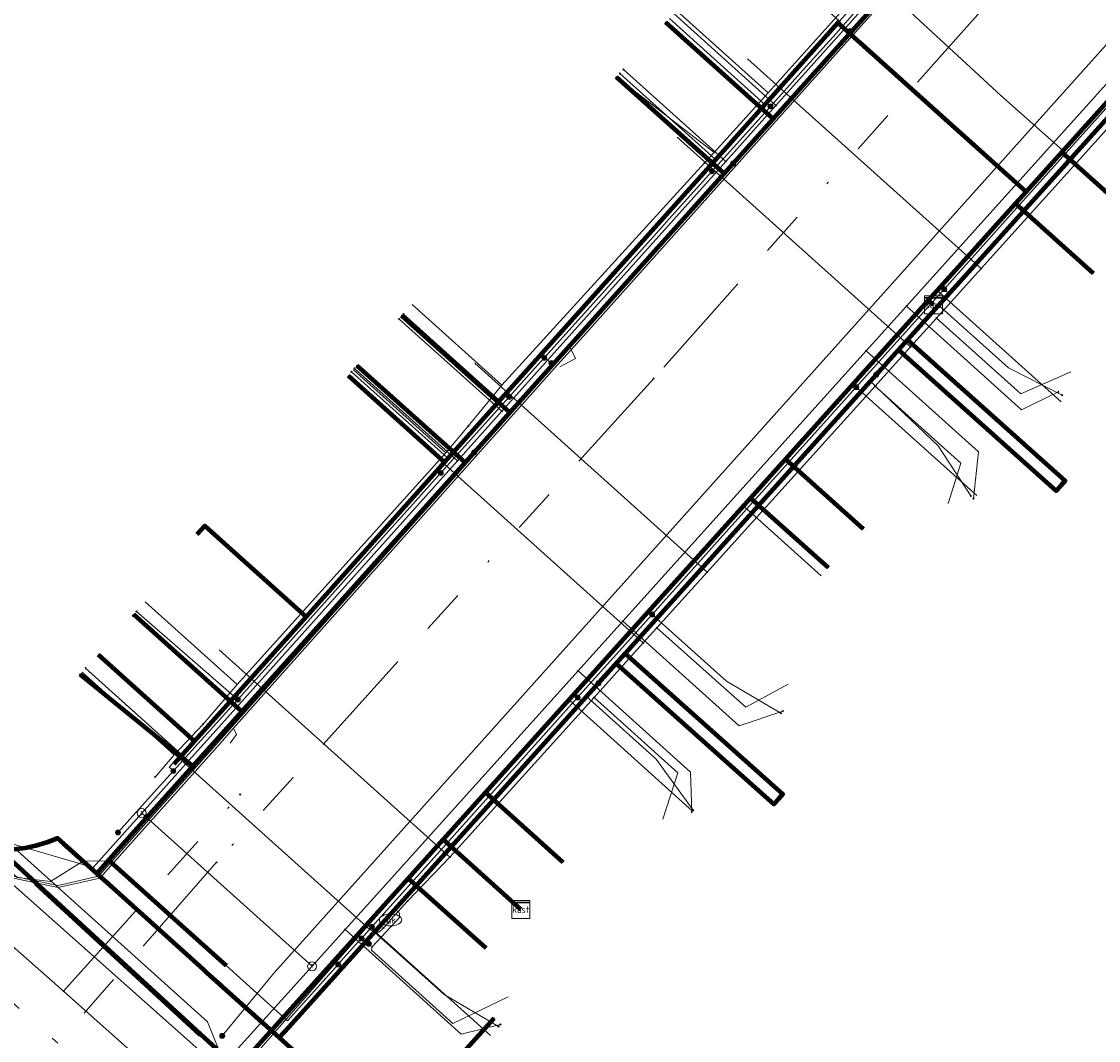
# Model space of a CAD drawing. Header units: metres. Extents: x 98902 to 136161, y 449037 to 499677.
# Tile 75 of 200: x 113309 to 113358, y 483349 to 483395. Entities that reach past the tile are written whole.
import ezdxf
from ezdxf.enums import TextEntityAlignment as Align
from ezdxf.lldxf.tags import DXFTag

# ---------------------------------------------------------------- set-up
doc = ezdxf.new("R2010")
doc.units = ezdxf.units.M
doc.linetypes.add('RI-OVERIG', pattern=[17, 5, -2, 2, -2, 0, -2, 2, -2])
for name, color, linetype, lineweight in [('B-WE-KL-DATA-G', 90, 'KL-DATA-N', 18), ('B-WE-KL-DATA_HULPSTUK-S', 90, 'Continuous', 25), ('B-WE-KL-DATA_KABELBED-G', 90, 'Continuous', 100), ('B-WE-KL-DATA_MANTELBUIS-G', 90, 'Continuous', 100), ('B-WE-KL-ET_LS-G', 190, 'KL-LS-N', 18), ('B-WE-KL-ET_LS_HULPSTUK-S', 190, 'Continuous', 25), ('B-WE-KL-ET_LS_MANTELBUIS-G', 190, 'Continuous', 100), ('B-WE-KL-ET_MS-G', 130, 'KL-MS-N', 18), ('B-WE-KL-ET_MS_HULPSTUK-S', 130, 'Continuous', 25), ('B-WE-KL-GAS_LD-G', 50, 'KL-GAS-LD-N', 18), ('B-WE-KL-GAS_LD_HULPSTUK-S', 50, 'Continuous', 25), ('B-WE-KL-WATER-G', 170, 'KL-WATER-N', 18), ('B-WE-KL-WATER-S', 170, 'Continuous', 25), ('B-WE-KL-WATER_HULPSTUK-S', 170, 'Continuous', 25), ('B-WE-RI-VRIJVERVAL-G', 210, 'RI-OVERIG', 18), ('B-WE-RI-VRIJVERVAL_HULPSTUK-S', 210, 'Continuous', 25)]:
    doc.layers.add(name, color=color, linetype=linetype, lineweight=lineweight)
doc.styles.add('NLCS-ISO', font='NLCS-ISO.ttf')
doc.styles.get("Standard").update_dxf_attribs({"font": 'arial.ttf'})
tags = doc.linetypes.add('KL-DATA-N', pattern='A,4,-1,[101,NLCS.SHX,S=0.5,R=0,X=0,Y=0],-1,4,-1,["D",Standard,S=1,R=0,X=-0.25,Y=-0.5],-1.5', length=12.5).pattern_tags.tags
tags[18] = DXFTag(74, 10)
tags = doc.linetypes.add('KL-GAS-LD-N', pattern='A,4,-1,[69,NLCS.SHX,S=0.5,R=0,X=0,Y=0],-1,4,-1,["L",Standard,S=1,R=0,X=0.25,Y=-0.5],-2', length=13).pattern_tags.tags
tags[18] = DXFTag(74, 10)
tags = doc.linetypes.add('KL-LS-N', pattern='A,4,-1,[103,NLCS.SHX,S=0.75,R=0,X=0,Y=0],-1,4,-1,["L",Standard,S=1,R=0,X=0,Y=-0.5],-2', length=13).pattern_tags.tags
tags[18] = DXFTag(74, 10)
tags = doc.linetypes.add('KL-MS-N', pattern='A,4,-1,[103,NLCS.SHX,S=0.75,R=0,X=0,Y=0],-1,4,-1,["M",Standard,S=1,R=0,X=0,Y=-0.5],-2', length=13).pattern_tags.tags
tags[18] = DXFTag(74, 10)
doc.linetypes.add('KL-WATER-N', pattern='A,7,-0.5,[168,NLCS.SHX,S=0.75,R=0,X=0.75,Y=0],-2', length=9.5)

# ---------------------------------------------------------------- blocks, each defined once
blk = doc.blocks.new('SKL-WTB_HULP_KAST-SO')
at = {"color": 0, "linetype": 'ByBlock', "lineweight": 18}
for points in [[(-2, 2), (2, 2), (2, 1.68), (-2, 1.68)], [(-2, 1.52), (2, 1.52), (2, -2), (-2, -2)]]:
    blk.add_lwpolyline(points, close=True, dxfattribs=at)
at = {"color": 0, "linetype": 'ByBlock', "lineweight": 18, "style": 'NLCS-ISO'}
blk.add_text('kast', height=1.5, dxfattribs=at).set_placement((0, 0), align=Align.MIDDLE_CENTER)
at = {"color": 0, "linetype": 'ByBlock', "lineweight": 18, "style": 'NLCS-ISO', "flags": 1}
for tag, p in [('TYPE', (2.5, 0)), ('OMSCHRIJVING', (2.5, -3)), ('LABEL', (2.5, -1.5))]:
    blk.add_attdef(tag, p, '', height=1, dxfattribs=at)
blk = doc.blocks.new('SKL-WTB_HULP_OVERIG-SO')
at = {"color": 0, "linetype": 'ByBlock', "lineweight": 18}
for points in [[(-0.14, 0.14), (0.14, -0.14)], [(0.14, 0.14), (-0.14, -0.14)]]:
    blk.add_lwpolyline(points, dxfattribs=at)
at = {"color": 0, "linetype": 'ByBlock', "lineweight": 18, "style": 'NLCS-ISO', "flags": 1}
for tag, p in [('TYPE', (1.5, 0)), ('OMSCHRIJVING', (1.5, -3)), ('LABEL', (1.5, -1.5))]:
    blk.add_attdef(tag, p, '', height=1, dxfattribs=at)
blk = doc.blocks.new('SKL-WATER_BRANDKRAAN_BRANDPUT-SO')
at = {"color": 0, "linetype": 'ByBlock', "lineweight": 18}
blk.add_ellipse((0, 0), major_axis=(2.5, 0), ratio=0.54, dxfattribs=at)
at = {"color": 0, "linetype": 'ByBlock', "lineweight": 18, "style": 'NLCS-ISO'}
blk.add_text('bk', height=1.5, dxfattribs=at).set_placement((0.16, 0), align=Align.MIDDLE_CENTER)
blk = doc.blocks.new('SKL-WTB_HULP_T STUK-SO')
at = {"color": 0, "linetype": 'ByBlock', "lineweight": 18}
blk.add_circle((0, 0), 1, dxfattribs=at)
at = {"color": 0, "linetype": 'ByBlock', "lineweight": -2, "style": 'NLCS-ISO'}
blk.add_text('T', height=1, dxfattribs=at).set_placement((0, 0), align=Align.MIDDLE_CENTER)
at = {"color": 0, "linetype": 'ByBlock', "lineweight": 18, "style": 'NLCS-ISO', "flags": 1}
for tag, p in [('TYPE', (1.5, 0)), ('OMSCHRIJVING', (1.5, -3)), ('LABEL', (1.5, -1.5))]:
    blk.add_attdef(tag, p, '', height=1, dxfattribs=at)
blk = doc.blocks.new('SKL-WTB_HULP_MOF-SO')
at = {"linetype": 'ByBlock', "lineweight": 18}
h = blk.add_hatch(color=0, dxfattribs=at)
h.dxf.hatch_style = 1
h.paths.add_polyline_path([(-0.5625, 0, 1), (0.5625, 0, 1)])
at = {"color": 0, "linetype": 'ByBlock', "lineweight": 18}
blk.add_circle((0, 0), 0.5625, dxfattribs=at)
at = {"color": 0, "linetype": 'ByBlock', "lineweight": 18, "style": 'NLCS-ISO', "flags": 1}
for tag, p in [('TYPE', (1.5, 0)), ('OMSCHRIJVING', (1.5, -3)), ('LABEL', (1.5, -1.5))]:
    blk.add_attdef(tag, p, '', height=1, dxfattribs=at)
blk = doc.blocks.new('SRI-HULP_OVERIG-SO')
at = {"color": 0, "linetype": 'ByBlock', "lineweight": 18}
for points in [[(-0.14, 0.14), (0.14, -0.14)], [(0.14, 0.14), (-0.14, -0.14)]]:
    blk.add_lwpolyline(points, dxfattribs=at)
at = {"color": 0, "linetype": 'ByBlock', "lineweight": 18, "style": 'NLCS-ISO', "flags": 1}
for tag, p in [('TYPE', (1.5, 0)), ('OMSCHRIJVING', (1.5, -3)), ('LABEL', (1.5, -1.5))]:
    blk.add_attdef(tag, p, '', height=1, dxfattribs=at)

msp = doc.modelspace()

# ---------------------------------------------------------------- linework, layer by layer
at = {"layer": 'B-WE-KL-DATA-G', "flags": 128}
for points in [[(113020.495, 483574.058), (113023.083, 483572.491), (113039.202, 483562.734), (113045.091, 483559.169), (113054.615, 483553.405), (113055.01, 483553.148), (113070.018, 483543.394), (113077.984, 483538.825), (113089.595, 483531.338), (113092.654, 483529.164), (113094.258, 483527.907), (113094.78, 483527.218), (113096.462, 483524.994), (113097.153, 483523.313), (113097.398, 483522.191), (113112.432, 483512.894), (113112.818, 483512.852), (113113.352, 483512.919), (113114.12, 483513.319), (113117.489, 483518.93), (113119.629, 483522.32), (113126.397, 483515.679), (113131.669, 483511.573), (113132.376, 483510.945), (113135.74, 483507.956), (113145.08, 483499.615), (113148.286, 483496.751), (113163.067, 483483.73), (113165.323, 483486.208), (113183.685, 483469.279), (113211.018, 483444.714), (113220.892, 483435.995), (113257.706, 483403.094), (113269.338, 483392.676), (113280.69, 483382.342), (113306.494, 483359.722), (113319.051, 483348.187), (113319.562, 483347.731), (113333.722, 483335.082), (113333.523, 483334.858)], [(113365.351, 483306.888), (113354.546, 483316.602), (113340.522, 483329.121), (113325.5, 483342.572), (113319.846, 483347.649), (113319.476, 483348.365), (113324.909, 483354.583), (113329.75, 483360.037), (113333.938, 483364.662), (113341.762, 483373.349), (113342.482, 483374.279), (113343.169, 483374.988), (113350.388, 483383.05), (113353.134, 483386.034), (113353.888, 483386.959), (113356.027, 483389.313), (113353.254, 483391.788), (113348.811, 483395.883), (113347.467, 483397.056), (113351.752, 483402.075), (113353.592, 483403.9), (113355.273, 483405.804), (113363.642, 483415.148), (113367.977, 483419.742), (113371.669, 483424.087), (113385.674, 483439.785), (113386.978, 483441.432), (113387.242, 483442.21), (113387.507, 483442.987), (113387.195, 483443.582)], [(113350.231, 483382.399), (113350.003, 483382.594), (113353.912, 483386.939), (113354.381, 483387.461), (113355.985, 483389.244), (113367.292, 483401.813), (113367.76, 483402.333), (113377.519, 483413.181), (113382.414, 483418.588), (113383.692, 483419.999), (113392.168, 483429.36), (113393.376, 483430.694), (113397.119, 483434.828), (113400.326, 483438.184), (113404.258, 483437.979), (113404.266, 483438.262)], [(113365.05, 483425.79), (113365.311, 483426.087), (113369.995, 483421.891), (113361.207, 483412.075), (113358.608, 483409.172), (113352.328, 483402.156), (113346.023, 483395.113), (113345.953, 483395.035), (113354.381, 483387.461), (113353.912, 483386.939), (113350.003, 483382.594), (113350.231, 483382.399)], [(113356.547, 483416.929), (113356.212, 483416.556), (113361.207, 483412.075), (113358.608, 483409.172), (113352.328, 483402.156), (113346.023, 483395.113), (113345.953, 483395.035), (113354.381, 483387.461), (113353.912, 483386.939), (113350.003, 483382.594), (113350.231, 483382.399)], [(113352.971, 483412.477), (113353.842, 483413.448), (113358.608, 483409.172), (113352.328, 483402.156), (113346.023, 483395.113), (113345.953, 483395.035), (113354.381, 483387.461), (113353.912, 483386.939), (113350.003, 483382.594), (113350.231, 483382.399)], [(113350.231, 483382.399), (113350.003, 483382.594), (113353.912, 483386.939), (113354.381, 483387.461), (113355.985, 483389.244), (113367.292, 483401.813), (113367.76, 483402.333), (113377.519, 483413.181), (113381.015, 483410.045)], [(113350.231, 483382.399), (113350.003, 483382.594), (113353.912, 483386.939), (113354.381, 483387.461), (113345.953, 483395.035), (113346.023, 483395.113), (113352.328, 483402.156), (113347.99, 483406.047)], [(113350.231, 483382.399), (113350.003, 483382.594), (113353.912, 483386.939), (113354.381, 483387.461), (113355.985, 483389.244), (113367.292, 483401.813), (113367.76, 483402.333), (113371.253, 483399.2)], [(113350.231, 483382.399), (113350.003, 483382.594), (113353.912, 483386.939), (113354.381, 483387.461), (113355.985, 483389.244), (113367.292, 483401.813), (113370.788, 483398.677)], [(113341.183, 483398.778), (113341.52, 483399.154), (113346.023, 483395.113), (113345.953, 483395.035), (113354.381, 483387.461), (113353.912, 483386.939), (113350.003, 483382.594), (113350.231, 483382.399)], [(113347.467, 483397.056), (113348.811, 483395.883), (113353.254, 483391.788), (113356.027, 483389.313)], [(113342.83, 483391.908), (113346.457, 483395.942)], [(113338.727, 483395.597), (113342.83, 483391.908)], [(113350.231, 483382.399), (113350.003, 483382.594), (113353.912, 483386.939), (113354.381, 483387.461), (113345.953, 483395.035), (113340.329, 483388.753), (113330.733, 483378.033), (113328.332, 483375.351), (113322.127, 483368.419), (113317.135, 483362.843), (113312.807, 483366.726)], [(113317.25, 483372.117), (113317.587, 483372.493), (113322.127, 483368.419), (113328.332, 483375.351), (113330.733, 483378.033), (113340.329, 483388.753), (113345.953, 483395.035), (113354.381, 483387.461), (113353.912, 483386.939), (113350.003, 483382.594), (113350.231, 483382.399)], [(113350.231, 483382.399), (113350.003, 483382.594), (113353.912, 483386.939), (113354.381, 483387.461), (113345.953, 483395.035), (113340.329, 483388.753), (113330.733, 483378.033), (113328.332, 483375.351), (113324.008, 483379.229)], [(113350.231, 483382.399), (113350.003, 483382.594), (113353.912, 483386.939), (113354.381, 483387.461), (113345.953, 483395.035), (113340.329, 483388.753), (113330.733, 483378.033), (113326.418, 483381.904)], [(113350.231, 483382.399), (113350.003, 483382.594), (113353.912, 483386.939), (113354.381, 483387.461), (113345.953, 483395.035), (113340.329, 483388.753), (113336.033, 483392.607)], [(113356.027, 483389.313), (113359.353, 483392.974)], [(113336.036, 483392.604), (113340.403, 483389.224)], [(113340.403, 483389.224), (113342.83, 483391.908)], [(113339.982, 483388.762), (113340.403, 483389.224)], [(113350.231, 483382.399), (113350.003, 483382.594), (113353.912, 483386.939), (113354.381, 483387.461), (113355.985, 483389.244), (113359.48, 483386.109)], [(113353.888, 483386.959), (113356.027, 483389.313)], [(113330.901, 483378.803), (113339.982, 483388.762)], [(113350.231, 483382.399), (113350.003, 483382.594), (113353.912, 483386.939), (113357.403, 483383.807)], [(113353.134, 483386.034), (113353.888, 483386.959)], [(113350.388, 483383.05), (113353.134, 483386.034)], [(113346.624, 483378.847), (113350.388, 483383.05)], [(113350.388, 483383.05), (113355.949, 483378.05)], [(113350.231, 483382.399), (113350.003, 483382.594), (113343.606, 483375.484), (113342.034, 483373.737), (113330.159, 483360.535), (113328.261, 483358.426), (113326.698, 483356.688), (113319.051, 483348.187), (113319.562, 483347.731), (113333.722, 483335.082), (113333.523, 483334.858)], [(113330.187, 483353.558), (113326.698, 483356.688), (113328.261, 483358.426), (113330.159, 483360.535), (113342.034, 483373.737), (113343.606, 483375.484), (113350.003, 483382.594), (113350.231, 483382.399)], [(113326.881, 483382.418), (113330.901, 483378.803)], [(113350.231, 483382.399), (113350.003, 483382.594), (113343.606, 483375.484), (113342.034, 483373.737), (113330.159, 483360.535), (113333.648, 483357.405)], [(113350.231, 483382.399), (113350.003, 483382.594), (113343.606, 483375.484), (113342.034, 483373.737), (113345.525, 483370.605)], [(113350.231, 483382.399), (113350.003, 483382.594), (113343.606, 483375.484), (113347.1, 483372.349)], [(113324.25, 483379.491), (113328.389, 483375.771)], [(113329.393, 483376.955), (113330.901, 483378.803)], [(113342.482, 483374.279), (113346.624, 483378.847)], [(113346.624, 483378.847), (113352.175, 483373.855)], [(113328.389, 483375.771), (113329.393, 483376.955)], [(113319.038, 483365.381), (113328.389, 483375.771)], [(113341.762, 483373.349), (113342.482, 483374.279)], [(113333.938, 483364.662), (113341.762, 483373.349)], [(113341.762, 483373.349), (113345.205, 483370.25)], [(113314.923, 483369.08), (113319.038, 483365.381)], [(113312.095, 483365.934), (113316.219, 483362.227)], [(113317.51, 483363.602), (113319.038, 483365.381)], [(113329.75, 483360.037), (113333.938, 483364.662)], [(113333.938, 483364.662), (113339.445, 483359.707)], [(113316.219, 483362.227), (113317.51, 483363.602)], [(113315.359, 483361.232), (113316.219, 483362.227)], [(113324.909, 483354.583), (113329.75, 483360.037)], [(113324.909, 483354.583), (113319.476, 483348.365), (113319.846, 483347.649), (113325.5, 483342.572), (113340.522, 483329.121), (113354.546, 483316.602), (113365.351, 483306.888), (113366.401, 483306.84), (113372.869, 483314.186)], [(113324.909, 483354.583), (113330.394, 483349.647)]]:
    msp.add_lwpolyline(points, dxfattribs=at)
at = {"layer": 'B-WE-KL-DATA_KABELBED-G', "flags": 128}
for points in [[(113397.164, 483435.476), (113392.537, 483430.334), (113386.47, 483422.655), (113385.52, 483421.453), (113385.519, 483421.451), (113384.775, 483420.51), (113375.836, 483410.575), (113374.362, 483408.937), (113372.958, 483407.376), (113372.941, 483407.357), (113367.261, 483401.044), (113361.704, 483394.868), (113360.136, 483393.125), (113360.101, 483393.086), (113349.07, 483380.825), (113347.765, 483379.376), (113347.662, 483379.26), (113336.421, 483366.768), (113335.248, 483365.464), (113335.224, 483365.436), (113321.337, 483350.002), (113320.928, 483349.549)], [(113312.749, 483356.909), (113313.67, 483357.936), (113317.054, 483361.714), (113319.254, 483364.171), (113329.257, 483375.338), (113329.655, 483375.783), (113331.255, 483377.569), (113340.861, 483388.293), (113341.257, 483388.735), (113343.056, 483390.744), (113352.863, 483401.693), (113353.258, 483402.134), (113355.058, 483404.144), (113365.062, 483415.313), (113365.46, 483415.757), (113367.459, 483417.988), (113370.554, 483421.444)], [(113319.051, 483348.187), (113306.494, 483359.722), (113280.69, 483382.342), (113269.338, 483392.676), (113257.706, 483403.094)], [(113355.985, 483389.244), (113367.292, 483401.813)], [(113341.257, 483388.735), (113343.056, 483390.744), (113338.243, 483395.058)], [(113345.953, 483395.035), (113340.329, 483388.753)], [(113346.023, 483395.113), (113345.953, 483395.035)], [(113354.381, 483387.461), (113345.953, 483395.035)], [(113336.033, 483392.607), (113340.329, 483388.753)], [(113341.257, 483388.735), (113340.861, 483388.293), (113336.036, 483392.604)], [(113354.381, 483387.461), (113355.985, 483389.244)], [(113359.48, 483386.109), (113355.985, 483389.244)], [(113340.329, 483388.753), (113330.733, 483378.033)], [(113353.912, 483386.939), (113354.381, 483387.461)], [(113350.003, 483382.594), (113353.912, 483386.939)], [(113357.403, 483383.807), (113353.912, 483386.939)], [(113343.606, 483375.484), (113350.003, 483382.594)], [(113350.003, 483382.594), (113350.231, 483382.399)], [(113326.418, 483381.904), (113330.733, 483378.033)], [(113329.655, 483375.783), (113331.255, 483377.569), (113326.418, 483381.904)], [(113347.662, 483379.26), (113347.765, 483379.376), (113349.069, 483380.826), (113349.07, 483380.825), (113356.134, 483374.517), (113355.934, 483374.293)], [(113347.662, 483379.26), (113348.669, 483380.378), (113355.735, 483374.069), (113355.934, 483374.293)], [(113329.655, 483375.783), (113329.257, 483375.338), (113324.413, 483379.672)], [(113324.008, 483379.229), (113328.332, 483375.351)], [(113330.733, 483378.033), (113328.332, 483375.351)], [(113328.332, 483375.351), (113322.127, 483368.419)], [(113342.034, 483373.737), (113343.606, 483375.484)], [(113347.1, 483372.349), (113343.606, 483375.484)], [(113330.159, 483360.535), (113342.034, 483373.737)], [(113345.525, 483370.605), (113342.034, 483373.737)], [(113317.25, 483372.117), (113317.587, 483372.493), (113322.127, 483368.419)], [(113317.054, 483361.714), (113319.254, 483364.171), (113314.411, 483368.511)], [(113322.127, 483368.419), (113317.135, 483362.843)], [(113312.807, 483366.726), (113317.135, 483362.843)], [(113335.224, 483365.436), (113335.248, 483365.464), (113336.42, 483366.769), (113336.421, 483366.768), (113343.486, 483360.463), (113343.286, 483360.239)], [(113335.224, 483365.436), (113336.022, 483366.32), (113343.087, 483360.015), (113343.286, 483360.239)], [(113317.054, 483361.714), (113312.005, 483365.833)], [(113317.135, 483362.843), (113316.208, 483361.808)], [(113312.749, 483356.909), (113310.991, 483358.488), (113310.97, 483358.479), (113310.506, 483358.292), (113310.027, 483358.145), (113309.537, 483358.04), (113309.04, 483357.979), (113308.54, 483357.96), (113308.04, 483357.985), (113307.544, 483358.053), (113307.056, 483358.164), (113306.579, 483358.317), (113306.117, 483358.51), (113305.674, 483358.743), (113305.252, 483359.013), (113303.296, 483360.77)], [(113328.261, 483358.426), (113330.159, 483360.535)], [(113333.648, 483357.405), (113330.159, 483360.535)], [(113311.246, 483358.26), (113313.749, 483356.011), (113317.525, 483352.606), (113317.67, 483352.475), (113320.166, 483350.233)], [(113326.698, 483356.688), (113328.261, 483358.426)], [(113331.746, 483355.291), (113328.261, 483358.426)], [(113312.749, 483356.909), (113313.749, 483356.011), (113317.525, 483352.606), (113317.67, 483352.475), (113320.928, 483349.549)], [(113313.104, 483356.589), (113313.749, 483356.011), (113317.525, 483352.606), (113317.67, 483352.475), (113318.304, 483351.905)], [(113319.051, 483348.187), (113326.698, 483356.688)], [(113330.187, 483353.558), (113326.698, 483356.688)], [(113330.544, 483350.411), (113328.35, 483347.973), (113324.857, 483344.091), (113324.178, 483344.703), (113324.845, 483345.447)], [(113320.928, 483349.549), (113321.539, 483349.002), (113321.372, 483348.634), (113321.239, 483348.252), (113321.14, 483347.861), (113321.076, 483347.462), (113321.048, 483347.058), (113321.055, 483346.654), (113321.098, 483346.253), (113321.177, 483345.856), (113321.29, 483345.468), (113321.438, 483345.092), (113321.618, 483344.73), (113321.829, 483344.386), (113321.931, 483344.301), (113328.431, 483338.4), (113338.022, 483329.824), (113361.422, 483308.915), (113362.433, 483308.13), (113364.619, 483306.43), (113364.62, 483306.43)]]:
    msp.add_lwpolyline(points, dxfattribs=at)
at = {"layer": 'B-WE-KL-DATA_MANTELBUIS-G', "flags": 128}
for points in [[(113346.883, 483394.199), (113352.089, 483389.52)], [(113311.246, 483358.26), (113313.749, 483356.011), (113317.525, 483352.606), (113317.67, 483352.475), (113320.166, 483350.233)], [(113310.027, 483356.462), (113317.378, 483349.68)], [(113313.104, 483356.589), (113313.749, 483356.011), (113317.525, 483352.606), (113317.67, 483352.475), (113318.304, 483351.905)], [(113313.104, 483356.589), (113313.749, 483356.011), (113317.525, 483352.606), (113317.67, 483352.475), (113318.304, 483351.905)]]:
    msp.add_lwpolyline(points, dxfattribs=at)
at = {"layer": 'B-WE-KL-ET_LS-G', "flags": 128}
for points in [[(113304.456, 483362.951), (113303.144, 483361.495), (113308.354, 483356.826), (113311.018, 483356.273), (113312.892, 483356.701), (113318.279, 483362.741), (113318.881, 483363.417), (113333.412, 483379.718), (113334.401, 483380.827), (113350.178, 483398.484), (113351.52, 483399.989), (113354.165, 483402.954), (113364.719, 483414.52), (113370.468, 483420.964), (113382.545, 483434.965), (113386.622, 483439.535), (113387.349, 483441.289), (113386.924, 483442.798), (113369.171, 483458.569), (113352.522, 483474.058), (113351.528, 483474.983), (113347.44, 483478.652), (113346.969, 483478.895), (113346.454, 483479.02), (113346.308, 483479.033), (113345.001, 483478.696), (113339.353, 483483.76), (113338.944, 483484.366), (113338.788, 483484.84), (113338.752, 483485.071), (113338.741, 483485.305), (113338.561, 483486.466), (113337.964, 483487.707), (113342.858, 483493.167), (113343.017, 483493.272), (113343.208, 483493.257), (113349.126, 483487.952), (113376.74, 483463.201), (113376.791, 483463.155), (113378.555, 483461.574), (113378.894, 483461.531), (113379.683, 483461.943), (113382.843, 483464.475), (113383.132, 483464.691), (113383.493, 483464.725), (113394.091, 483464.737), (113403.311, 483464.747), (113403.617, 483464.807), (113403.85, 483464.951), (113417.261, 483479.9), (113417.63, 483480.09), (113417.997, 483479.978), (113418.5, 483479.527), (113421.141, 483477.158), (113422.827, 483476.908), (113424.634, 483477.332), (113444.614, 483487.87), (113446.657, 483488.256), (113448.535, 483487.543), (113449.449, 483486.714), (113450.079, 483486.143), (113466.418, 483471.336), (113467.425, 483471.222), (113467.782, 483471.009), (113483.691, 483456.593), (113484.096, 483449.246), (113489.56, 483444.358), (113496.329, 483432.587), (113498.82, 483430.338), (113480.941, 483410.431), (113480.974, 483409.869), (113475.545, 483403.867), (113455.257, 483381.435), (113455.19, 483380.621), (113454.379, 483380.476), (113428.465, 483351.55), (113428.261, 483350.725), (113427.435, 483350.404), (113408.806, 483329.674), (113402.162, 483322.281), (113401.958, 483321.453), (113401.162, 483321.163), (113385.402, 483303.546), (113384.658, 483303.408), (113379.286, 483297.345), (113378.236, 483297.214), (113371.686, 483289.169), (113369.436, 483285.046), (113353.437, 483267.456), (113340.945, 483253.722), (113339.684, 483253.246), (113333.808, 483246.716), (113333.764, 483246.079), (113327.313, 483238.582), (113326.798, 483237.407), (113321.822, 483231.795)], [(113304.528, 483362.885), (113303.285, 483361.503), (113308.41, 483356.91), (113311.013, 483356.373), (113312.832, 483356.784), (113318.204, 483362.808), (113333.337, 483379.785), (113333.959, 483380.482), (113334.326, 483380.894), (113350.103, 483398.551), (113354.091, 483403.021), (113364.645, 483414.587), (113366.887, 483417.1), (113370.393, 483421.03), (113382.47, 483435.031), (113386.548, 483439.603), (113387.537, 483441.9), (113386.808, 483444.042), (113374.301, 483455.201), (113374.199, 483455.442), (113374.229, 483455.691), (113374.482, 483455.974), (113378.876, 483460.9), (113379.52, 483461.616), (113379.738, 483461.859), (113382.915, 483464.405), (113383.168, 483464.597), (113383.484, 483464.625), (113399.105, 483464.642), (113403.311, 483464.647), (113403.655, 483464.714), (113403.921, 483464.88), (113417.337, 483479.835), (113417.637, 483479.99), (113417.933, 483479.901), (113421.089, 483477.07), (113422.83, 483476.808), (113423.407, 483476.862), (113424.056, 483477.009), (113424.678, 483477.242), (113444.66, 483487.781), (113446.648, 483488.156), (113448.472, 483487.465), (113450.012, 483486.069), (113466.351, 483471.262), (113486.226, 483452.979), (113491.527, 483448.156), (113479.225, 483434.014), (113478.856, 483433.002), (113414.374, 483361.127), (113365.489, 483306.586), (113308.335, 483242.893)], [(113304.603, 483362.819), (113304.224, 483362.397), (113311.018, 483356.273), (113317.703, 483350.259), (113318.214, 483349.004), (113345.297, 483324.603), (113362.416, 483309.179), (113367.24, 483307.396), (113373.791, 483314.654), (113385.239, 483304.365), (113378.833, 483297.135), (113388.997, 483287.947), (113399.81, 483278.172), (113400.393, 483277.65), (113440.181, 483242.018), (113444.838, 483237.848), (113446.126, 483236.694), (113460.014, 483224.257), (113486.717, 483254.227), (113487.479, 483254.481), (113530.022, 483301.447), (113530.991, 483302.516), (113576.54, 483352.797), (113577.862, 483354.256), (113584.141, 483361.267), (113584.18, 483362.382), (113583.919, 483364.381), (113583.002, 483365.608), (113580.613, 483367.745), (113579.02, 483369.975), (113568.434, 483379.491), (113548.332, 483397.56), (113527.931, 483415.899), (113509.021, 483432.897)], [(113303.523, 483363.079), (113303.47, 483362.95), (113303.44, 483362.61), (113303.47, 483362.33), (113303.59, 483362.12), (113305.28, 483360.4), (113305.28, 483360.39), (113305.28, 483360.4), (113305.28, 483360.39), (113306.23, 483359.43), (113306.75, 483358.96), (113307.13, 483358.6), (113309.18, 483356.73), (113310.67, 483356.55), (113312.15, 483357.48), (113313.35, 483357.46), (113318.55, 483352.78), (113321.3, 483350.31), (113322.1, 483351.2), (113322.77, 483351.95), (113323.57, 483352.83), (113323.57, 483352.84), (113324.61, 483354.01), (113324.61, 483354), (113325.079, 483354.521), (113326.31, 483355.89), (113332.63, 483362.94), (113334.293, 483364.795), (113337.63, 483368.518), (113340.68, 483371.92), (113346.771, 483378.714), (113347.01, 483378.98), (113350.709, 483383.107), (113353.33, 483386.03), (113359.65, 483393.09), (113359.782, 483393.238), (113362.449, 483396.217), (113365.97, 483400.15), (113371.853, 483406.721), (113372.29, 483407.21), (113375.254, 483410.519), (113377.35, 483412.86), (113378.29, 483413.9)], [(113313.7, 483358.75), (113315.61, 483360.87), (113316.18, 483361.503), (113319.067, 483364.709), (113320.41, 483366.2), (113321.94, 483367.91), (113325.68, 483372.1), (113326.4, 483372.9), (113328.16, 483374.862), (113331.219, 483378.274), (113332.39, 483379.58), (113332.8, 483380.03), (113332.82, 483380.06), (113337.7, 483385.48), (113338.4, 483386.26), (113340.311, 483388.384), (113342.931, 483391.297), (113344.4, 483392.93), (113345.87, 483394.56), (113349.67, 483398.93), (113350.34, 483399.67), (113352.346, 483401.906), (113354.28, 483404.06)], [(113349.67, 483398.93), (113349.88, 483398.46), (113346.5, 483394.67)], [(113342.931, 483391.297), (113342.745, 483391.464), (113342.672, 483391.383), (113338.401, 483395.234)], [(113340.311, 483388.384), (113340.125, 483388.551), (113340.459, 483388.923), (113336.183, 483392.767)], [(113350.709, 483383.107), (113350.887, 483382.93), (113350.429, 483382.42), (113353.593, 483379.573), (113355.998, 483378.35)], [(113331.219, 483378.274), (113331.033, 483378.441), (113330.766, 483378.144), (113326.492, 483381.986)], [(113333.492, 483379.626), (113334.19, 483379.989), (113333.959, 483380.482)], [(113332.8, 483380.03), (113333.12, 483379.8), (113333.12, 483379.79)], [(113328.16, 483374.862), (113327.974, 483375.029), (113328.441, 483375.551), (113324.163, 483379.395)], [(113346.771, 483378.714), (113346.957, 483378.547), (113347.371, 483379.008), (113350.449, 483376.079), (113351.902, 483373.831)], [(113319.067, 483364.709), (113318.881, 483364.876), (113314.535, 483368.648)], [(113337.63, 483368.518), (113337.816, 483368.351), (113340.954, 483365.525), (113343.392, 483364.093)], [(113316.18, 483361.503), (113315.994, 483361.67), (113316.529, 483362.264), (113312.252, 483366.109)], [(113334.293, 483364.795), (113334.479, 483364.628), (113334.678, 483364.85), (113337.81, 483362.031), (113339.475, 483359.74)], [(113318.72, 483362.756), (113319.013, 483363.141), (113318.881, 483363.417)], [(113325.079, 483354.521), (113325.265, 483354.354), (113325.191, 483354.272), (113328.314, 483351.477), (113330.752, 483350.044)], [(113324.61, 483354), (113324.94, 483353.76), (113324.94, 483353.75)]]:
    msp.add_lwpolyline(points, dxfattribs=at)
at = {"layer": 'B-WE-KL-ET_LS_MANTELBUIS-G', "flags": 128}
msp.add_lwpolyline([(113313.35, 483357.45), (113318.55, 483352.78)], dxfattribs=at)
at = {"layer": 'B-WE-KL-ET_MS-G', "flags": 128}
msp.add_lwpolyline([(113318.37, 483349.63), (113320.69, 483352.46), (113376.88, 483415.17), (113396.87, 483437.9), (113413.7, 483444.33), (113441.66, 483475.16), (113443.17, 483476.52), (113445.71, 483478.05), (113448.17, 483478.75), (113451.19, 483478.55), (113454.19, 483477.21), (113459.75, 483472.17)], dxfattribs=at)
at = {"layer": 'B-WE-KL-GAS_LD-G', "flags": 128}
for points in [[(113370.83, 483422.208), (113367.032, 483417.968), (113367.028, 483417.963), (113364.913, 483415.603), (113354.937, 483404.466), (113352.912, 483402.205), (113343.178, 483391.339), (113340.933, 483388.832), (113330.895, 483377.626), (113328.904, 483375.403), (113318.976, 483364.32), (113317.824, 483363.033), (113316.865, 483361.963), (113314.763, 483359.616)], [(113322.397, 483352.749), (113323.877, 483354.394), (113324.879, 483355.508), (113334.311, 483365.991), (113336.315, 483368.219), (113347.215, 483380.334), (113349.02, 483382.34), (113359.855, 483394.383), (113361.701, 483396.435), (113372.436, 483408.366), (113374.368, 483410.514), (113378.601, 483415.218)], [(113338.598, 483395.454), (113343.178, 483391.339)], [(113336.35, 483392.953), (113340.933, 483388.832)], [(113349.02, 483382.34), (113354.184, 483377.689), (113355.829, 483378.502)], [(113326.292, 483381.763), (113330.895, 483377.626)], [(113347.215, 483380.334), (113352.251, 483375.803), (113352.031, 483373.715)], [(113324.297, 483379.544), (113328.904, 483375.403)], [(113314.367, 483368.462), (113318.976, 483364.32)], [(113336.315, 483368.219), (113341.536, 483363.521), (113343.481, 483364.192)], [(113312.252, 483366.108), (113316.865, 483361.963)], [(113334.311, 483365.991), (113339.349, 483361.454), (113339.401, 483359.658)], [(113314.763, 483359.616), (113312.585, 483357.184), (113307.556, 483358.64), (113307.072, 483358.101)], [(113322.397, 483352.749), (113314.763, 483359.616)], [(113307.072, 483358.101), (113318.27, 483348.162)], [(113323.877, 483354.394), (113329.07, 483349.712), (113330.842, 483350.144)], [(113318.27, 483348.162), (113322.397, 483352.749)]]:
    msp.add_lwpolyline(points, dxfattribs=at)
at = {"layer": 'B-WE-KL-WATER-G', "flags": 128}
for points in [[(113487.945, 483445.915), (113487.721, 483446.115), (113479.082, 483453.84), (113477.497, 483455.276), (113475.613, 483456.983), (113462.062, 483469.26), (113449.709, 483480.452), (113445.457, 483480.238), (113443.757, 483478.353), (113441.362, 483475.699), (113413.544, 483444.865), (113411.251, 483442.325), (113408.42, 483439.187), (113399.057, 483435.774), (113398.12, 483434.735), (113396.847, 483433.324), (113395.641, 483431.988), (113394.888, 483431.153), (113388.742, 483424.341), (113385.127, 483420.334), (113376.443, 483410.709), (113375.348, 483409.494), (113373.322, 483407.249), (113372.735, 483406.599), (113364.406, 483397.367), (113362.957, 483395.76), (113361.267, 483393.887), (113359.943, 483392.42), (113352.37, 483384.026), (113350.366, 483381.805), (113349.207, 483380.52), (113347.619, 483378.76), (113340.097, 483370.423), (113337.841, 483367.922), (113337.234, 483367.249), (113335.028, 483364.804), (113328.57, 483357.645), (113326.677, 483355.674)], [(113352.37, 483384.026), (113341.905, 483393.43)], [(113349.207, 483380.52), (113338.751, 483389.92)], [(113350.366, 483381.805), (113354.144, 483378.415), (113356.391, 483379.398)], [(113340.097, 483370.423), (113329.688, 483379.785)], [(113347.619, 483378.76), (113351.452, 483375.302), (113350.89, 483373.492)], [(113337.234, 483367.249), (113326.842, 483376.585)], [(113337.841, 483367.922), (113341.825, 483364.363), (113343.728, 483365.393)], [(113328.57, 483357.645), (113318.232, 483366.938)], [(113335.028, 483364.804), (113338.782, 483361.414), (113338.111, 483359.339)], [(113315.007, 483363.363), (113324.997, 483354.38), (113325.208, 483354.273), (113325.384, 483354.273), (113325.482, 483354.346), (113325.595, 483354.471)], [(113326.677, 483355.674), (113326.254, 483355.204), (113325.913, 483354.825), (113325.786, 483354.684)], [(113326.254, 483355.204), (113326.288, 483355.168), (113326.318, 483355.096), (113326.318, 483354.934), (113325.08, 483353.615)], [(113325.786, 483354.684), (113325.595, 483354.471)], [(113331.183, 483351.381), (113328.702, 483350.179), (113325.055, 483353.467), (113325.08, 483353.615)]]:
    msp.add_lwpolyline(points, dxfattribs=at)
at = {"layer": 'B-WE-RI-VRIJVERVAL-G', "flags": 128}
for points in [[(113364.2, 483408.9), (113337.7, 483379.1)], [(113337.7, 483379.1), (113318.12, 483357.41)], [(113280.15, 483377.11), (113311, 483349.3)], [(113282.54, 483376.94), (113311.26, 483351.64)], [(113311.26, 483351.64), (113319.17, 483360.45)], [(113318.12, 483357.41), (113311, 483349.3)], [(113311.26, 483351.64), (113371.67, 483297.92)]]:
    msp.add_lwpolyline(points, dxfattribs=at)

# ---------------------------------------------------------------- block references
at = {"layer": 'B-WE-KL-DATA_HULPSTUK-S', "xscale": 0.2, "yscale": 0.2, "zscale": 0.2}
for name, p in [('SKL-WTB_HULP_OVERIG-SO', (113338.243, 483395.058)), ('SKL-WTB_HULP_OVERIG-SO', (113336.036, 483392.604)), ('SKL-WTB_HULP_OVERIG-SO', (113339.982, 483388.762)), ('SKL-WTB_HULP_MOF-SO', (113341.257, 483388.735)), ('SKL-WTB_HULP_OVERIG-SO', (113341.257, 483388.735)), ('SKL-WTB_HULP_OVERIG-SO', (113341.257, 483388.735)), ('SKL-WTB_HULP_OVERIG-SO', (113353.888, 483386.959)), ('SKL-WTB_HULP_OVERIG-SO', (113353.134, 483386.034)), ('SKL-WTB_HULP_KAST-SO', (113350.231, 483382.399)), ('SKL-WTB_HULP_OVERIG-SO', (113326.418, 483381.904)), ('SKL-WTB_HULP_OVERIG-SO', (113324.413, 483379.672)), ('SKL-WTB_HULP_MOF-SO', (113347.662, 483379.26)), ('SKL-WTB_HULP_OVERIG-SO', (113347.662, 483379.26)), ('SKL-WTB_HULP_OVERIG-SO', (113347.662, 483379.26)), ('SKL-WTB_HULP_OVERIG-SO', (113329.393, 483376.955)), ('SKL-WTB_HULP_MOF-SO', (113329.655, 483375.783)), ('SKL-WTB_HULP_OVERIG-SO', (113329.655, 483375.783)), ('SKL-WTB_HULP_OVERIG-SO', (113329.655, 483375.783)), ('SKL-WTB_HULP_OVERIG-SO', (113342.482, 483374.279)), ('SKL-WTB_HULP_OVERIG-SO', (113355.934, 483374.293)), ('SKL-WTB_HULP_OVERIG-SO', (113355.934, 483374.293)), ('SKL-WTB_HULP_OVERIG-SO', (113314.411, 483368.511)), ('SKL-WTB_HULP_OVERIG-SO', (113312.005, 483365.833)), ('SKL-WTB_HULP_MOF-SO', (113335.224, 483365.436)), ('SKL-WTB_HULP_OVERIG-SO', (113335.224, 483365.436)), ('SKL-WTB_HULP_OVERIG-SO', (113335.224, 483365.436)), ('SKL-WTB_HULP_OVERIG-SO', (113317.509, 483363.602)), ('SKL-WTB_HULP_MOF-SO', (113317.054, 483361.714)), ('SKL-WTB_HULP_OVERIG-SO', (113317.054, 483361.714)), ('SKL-WTB_HULP_OVERIG-SO', (113317.054, 483361.714)), ('SKL-WTB_HULP_OVERIG-SO', (113315.359, 483361.232)), ('SKL-WTB_HULP_OVERIG-SO', (113343.286, 483360.239)), ('SKL-WTB_HULP_OVERIG-SO', (113343.286, 483360.239)), ('SKL-WTB_HULP_OVERIG-SO', (113329.75, 483360.037)), ('SKL-WTB_HULP_OVERIG-SO', (113312.749, 483356.909)), ('SKL-WTB_HULP_OVERIG-SO', (113312.749, 483356.909)), ('SKL-WTB_HULP_OVERIG-SO', (113312.749, 483356.909)), ('SKL-WTB_HULP_KAST-SO', (113331.746, 483355.291)), ('SKL-WTB_HULP_OVERIG-SO', (113330.544, 483350.411)), ('SKL-WTB_HULP_OVERIG-SO', (113320.928, 483349.549)), ('SKL-WTB_HULP_OVERIG-SO', (113320.928, 483349.549)), ('SKL-WTB_HULP_OVERIG-SO', (113320.928, 483349.549))]:
    msp.add_blockref(name, p, dxfattribs=at)
at = {"layer": 'B-WE-KL-ET_LS_HULPSTUK-S', "xscale": 0.2, "yscale": 0.2, "zscale": 0.2}
for name, p in [('SKL-WTB_HULP_MOF-SO', (113346.5, 483394.67)), ('SKL-WTB_HULP_OVERIG-SO', (113336.183, 483392.767)), ('SKL-WTB_HULP_MOF-SO', (113342.931, 483391.297)), ('SKL-WTB_HULP_MOF-SO', (113340.311, 483388.384)), ('SKL-WTB_HULP_MOF-SO', (113350.709, 483383.107)), ('SKL-WTB_HULP_OVERIG-SO', (113326.492, 483381.986)), ('SKL-WTB_HULP_MOF-SO', (113332.8, 483380.03)), ('SKL-WTB_HULP_MOF-SO', (113333.12, 483379.79)), ('SKL-WTB_HULP_OVERIG-SO', (113324.163, 483379.395)), ('SKL-WTB_HULP_MOF-SO', (113346.771, 483378.714)), ('SKL-WTB_HULP_MOF-SO', (113331.219, 483378.274)), ('SKL-WTB_HULP_OVERIG-SO', (113355.998, 483378.35)), ('SKL-WTB_HULP_MOF-SO', (113328.16, 483374.862)), ('SKL-WTB_HULP_OVERIG-SO', (113351.902, 483373.831)), ('SKL-WTB_HULP_OVERIG-SO', (113314.535, 483368.648)), ('SKL-WTB_HULP_MOF-SO', (113337.63, 483368.518)), ('SKL-WTB_HULP_OVERIG-SO', (113312.252, 483366.109)), ('SKL-WTB_HULP_MOF-SO', (113319.067, 483364.709)), ('SKL-WTB_HULP_MOF-SO', (113334.293, 483364.795)), ('SKL-WTB_HULP_OVERIG-SO', (113343.392, 483364.093)), ('SKL-WTB_HULP_MOF-SO', (113316.18, 483361.503)), ('SKL-WTB_HULP_OVERIG-SO', (113339.475, 483359.74)), ('SKL-WTB_HULP_MOF-SO', (113313.7, 483358.75)), ('SKL-WTB_HULP_MOF-SO', (113325.079, 483354.521)), ('SKL-WTB_HULP_MOF-SO', (113324.61, 483354)), ('SKL-WTB_HULP_MOF-SO', (113324.94, 483353.75)), ('SKL-WTB_HULP_MOF-SO', (113323.57, 483352.83)), ('SKL-WTB_HULP_OVERIG-SO', (113330.752, 483350.044))]:
    msp.add_blockref(name, p, dxfattribs=at)
at = {"layer": 'B-WE-KL-ET_MS_HULPSTUK-S', "xscale": 0.2, "yscale": 0.2, "zscale": 0.2}
msp.add_blockref('SKL-WTB_HULP_MOF-SO', (113318.37, 483349.63), dxfattribs=at)
at = {"layer": 'B-WE-KL-GAS_LD_HULPSTUK-S', "xscale": 0.2, "yscale": 0.2, "zscale": 0.2}
for name, p in [('SKL-WTB_HULP_OVERIG-SO', (113336.35, 483392.953)), ('SKL-WTB_HULP_OVERIG-SO', (113343.178, 483391.339)), ('SKL-WTB_HULP_OVERIG-SO', (113340.933, 483388.832)), ('SKL-WTB_HULP_OVERIG-SO', (113349.02, 483382.34)), ('SKL-WTB_HULP_OVERIG-SO', (113326.292, 483381.763)), ('SKL-WTB_HULP_OVERIG-SO', (113347.215, 483380.334)), ('SKL-WTB_HULP_OVERIG-SO', (113324.297, 483379.544)), ('SKL-WTB_HULP_OVERIG-SO', (113355.829, 483378.502)), ('SKL-WTB_HULP_OVERIG-SO', (113330.895, 483377.626)), ('SKL-WTB_HULP_OVERIG-SO', (113328.904, 483375.403)), ('SKL-WTB_HULP_OVERIG-SO', (113352.031, 483373.715)), ('SKL-WTB_HULP_OVERIG-SO', (113314.367, 483368.462)), ('SKL-WTB_HULP_OVERIG-SO', (113336.315, 483368.219)), ('SKL-WTB_HULP_OVERIG-SO', (113312.252, 483366.108)), ('SKL-WTB_HULP_OVERIG-SO', (113334.311, 483365.991)), ('SKL-WTB_HULP_OVERIG-SO', (113318.976, 483364.32)), ('SKL-WTB_HULP_OVERIG-SO', (113343.481, 483364.192)), ('SKL-WTB_HULP_OVERIG-SO', (113316.865, 483361.963)), ('SKL-WTB_HULP_T STUK-SO', (113314.763, 483359.616)), ('SKL-WTB_HULP_OVERIG-SO', (113339.401, 483359.658)), ('SKL-WTB_HULP_OVERIG-SO', (113323.877, 483354.394)), ('SKL-WTB_HULP_T STUK-SO', (113322.397, 483352.749)), ('SKL-WTB_HULP_OVERIG-SO', (113330.842, 483350.144))]:
    msp.add_blockref(name, p, dxfattribs=at)
at = {"layer": 'B-WE-KL-WATER-S', "xscale": 0.2, "yscale": 0.2, "zscale": 0.2}
msp.add_blockref('SKL-WATER_BRANDKRAAN_BRANDPUT-SO', (113325.913, 483354.825), dxfattribs=at)
at = {"layer": 'B-WE-KL-WATER_HULPSTUK-S', "xscale": 0.2, "yscale": 0.2, "zscale": 0.2}
for p in [(113352.37, 483384.026), (113350.366, 483381.805), (113349.207, 483380.52), (113347.619, 483378.76), (113340.097, 483370.423), (113337.841, 483367.922), (113337.234, 483367.249), (113335.028, 483364.804), (113328.57, 483357.645), (113326.677, 483355.674), (113326.254, 483355.204), (113325.595, 483354.471), (113325.786, 483354.684), (113325.08, 483353.615)]:
    msp.add_blockref('SKL-WTB_HULP_OVERIG-SO', p, dxfattribs=at)
at = {"layer": 'B-WE-RI-VRIJVERVAL_HULPSTUK-S', "xscale": 0.2, "yscale": 0.2, "zscale": 0.2}
for p in [(113337.7, 483379.1), (113319.17, 483360.45), (113318.12, 483357.41), (113311.26, 483351.64)]:
    msp.add_blockref('SRI-HULP_OVERIG-SO', p, dxfattribs=at)

doc.saveas('drawing.dxf')
